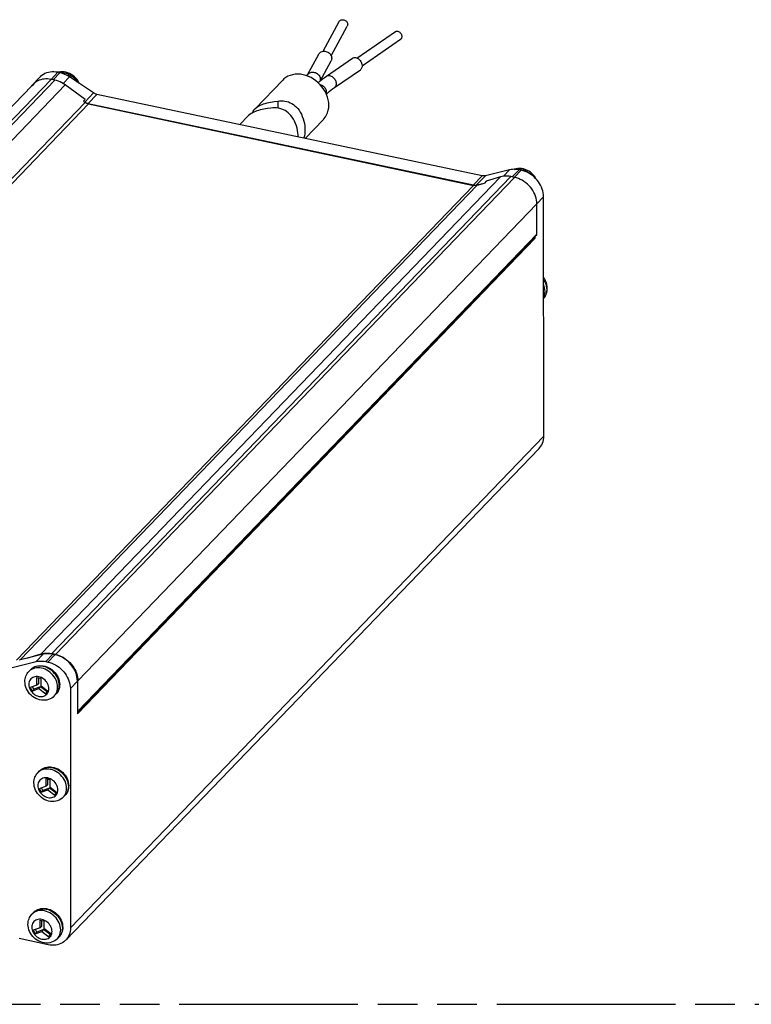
# Model space of a CAD drawing. Header units: millimetres. Extents: x 0 to 210, y 0 to 297.
# Tile 8 of 10: x 104 to 140, y 208 to 256. Entities that reach past the tile are written whole.
import ezdxf

# ---------------------------------------------------------------- set-up
doc = ezdxf.new("R2010")
doc.units = ezdxf.units.MM
doc.header["$LTSCALE"] = 19.36
doc.linetypes.add('PHANTOM', pattern=[0.8, 0.45, -0.05, 0.1, -0.05, 0.1, -0.05])
doc.layers.get('0').update_dxf_attribs({"linetype": 'CONTINUOUS'})
doc.layers.add('DEFAULT_3', color=7, linetype='PHANTOM')

msp = doc.modelspace()

# ---------------------------------------------------------------- linework, layer by layer
at = {"color": 7, "linetype": 'Continuous'}
for p, q in [((119.091473, 254.133936), (119.877372, 255.578733)), ((119.48836, 253.917636), (120.274431, 255.362752)), ((120.743704, 253.801906), (122.620788, 255.092258)), ((121.000004, 253.429597), (122.876839, 254.719778)), ((118.332255, 252.976763), (118.887548, 253.997616)), ((118.945316, 252.680728), (119.484894, 253.672689)), ((119.260636, 252.920748), (120.527102, 253.791347)), ((106.203696, 253.120037), (106.154411, 253.106574)), ((106.261136, 253.084123), (106.15667, 253.106194)), ((106.287916, 253.132944), (106.203696, 253.120037)), ((118.306945, 252.932985), (118.332255, 252.976763)), ((119.645847, 252.36038), (120.912313, 253.230978)), ((82.603529, 229.316098), (104.883166, 252.44805)), ((104.864935, 252.434188), (104.904099, 252.472078)), ((104.880634, 252.450489), (105.293041, 252.878673)), ((104.883187, 252.44803), (104.893702, 252.458726)), ((104.893702, 252.458726), (104.963889, 252.520918)), ((104.904099, 252.472078), (104.963889, 252.520918)), ((104.963889, 252.520918), (105.046217, 252.606395)), ((106.005438, 252.723824), (105.829179, 252.761064)), ((107.493224, 251.784667), (106.518023, 252.491935)), ((107.905009, 252.09928), (106.726449, 252.885111)), ((117.125285, 252.726599), (115.775519, 251.325197)), ((118.854857, 252.601716), (118.866028, 252.612093)), ((118.866028, 252.612093), (118.957959, 252.691672)), ((104.823721, 252.386332), (104.84985, 252.418076)), ((104.84985, 252.418076), (104.864935, 252.434188)), ((126.854665, 248.062093), (108.060103, 252.032947)), ((107.493224, 251.784667), (107.410896, 251.69919)), ((107.410896, 251.69919), (107.4898, 251.641965)), ((107.632826, 251.588288), (126.427389, 247.617434)), ((107.660661, 251.564668), (126.435245, 247.598036)), ((116.708864, 251.679595), (116.8836, 251.706101)), ((116.554288, 251.36419), (116.379552, 251.337685)), ((115.446206, 250.983287), (115.037372, 250.558812)), ((119.113179, 250.811951), (118.221436, 249.886094)), ((128.187411, 248.350882), (127.00974, 248.062904)), ((128.758146, 248.331028), (128.652666, 248.353314)), ((126.582443, 247.61824), (126.962499, 247.711149)), ((126.606058, 247.603144), (126.962499, 247.711149)), ((127.044827, 247.796626), (126.962499, 247.711149)), ((127.741861, 248.007832), (127.044827, 247.796626)), ((128.430561, 247.985918), (128.254302, 248.023157)), ((129.525657, 245.210883), (129.524794, 246.694871)), ((129.859095, 235.380096), (129.852308, 247.040064)), ((129.425174, 245.00559), (107.114249, 221.841152)), ((107.117116, 221.920873), (129.51037, 245.170789)), ((129.363756, 245.018567), (129.425174, 245.00559)), ((129.425083, 245.082473), (129.425128, 245.0056)), ((106.545018, 210.810826), (129.629828, 234.778754)), ((105.449453, 224.74176), (104.271518, 224.453802)), ((104.651574, 224.54671), (105.348607, 224.757916)), ((106.037308, 224.736002), (105.861049, 224.773241)), ((106.019115, 224.722106), (105.914649, 224.744177)), ((103.92574, 224.094796), (105.103675, 224.382754)), ((105.568871, 224.385171), (105.673337, 224.3631)), ((104.744206, 223.9014), (104.826534, 223.986878)), ((105.140733, 223.238296), (104.806201, 223.121733)), ((105.140515, 223.612827), (105.322784, 223.574318)), ((105.140733, 223.238296), (105.140515, 223.612827)), ((105.223061, 223.323774), (105.140733, 223.238296)), ((105.223061, 223.323774), (105.222903, 223.59542)), ((105.322784, 223.574318), (105.323002, 223.199787)), ((105.657753, 222.94182), (105.323002, 223.199787)), ((107.113277, 223.431142), (107.114249, 221.841152)), ((107.132404, 221.960967), (107.13154, 223.444955)), ((104.806201, 223.121733), (104.897424, 222.949482)), ((104.897424, 222.949482), (105.231957, 223.066045)), ((104.979752, 223.03496), (104.897424, 222.949482)), ((104.979752, 223.03496), (104.91392, 223.159266)), ((105.314285, 223.151523), (104.979752, 223.03496)), ((105.314285, 223.151523), (105.231957, 223.066045)), ((105.231957, 223.066045), (105.566707, 222.808078)), ((105.631169, 222.907324), (105.314285, 223.151523)), ((105.566707, 222.808078), (105.657753, 222.94182)), ((105.983039, 222.708214), (106.065367, 222.793691)), ((106.767499, 223.072136), (106.774285, 211.412168)), ((107.117111, 221.920879), (107.114158, 221.918035)), ((105.184177, 218.967881), (105.266505, 219.053358)), ((105.580486, 218.679307), (105.762755, 218.640798)), ((105.580704, 218.304777), (105.580486, 218.679307)), ((105.663032, 218.390254), (105.580704, 218.304777)), ((105.663032, 218.390254), (105.662874, 218.6619)), ((105.762755, 218.640798), (105.762973, 218.266268)), ((105.580704, 218.304777), (105.246171, 218.188214)), ((105.246171, 218.188214), (105.337395, 218.015962)), ((105.337395, 218.015962), (105.671927, 218.132526)), ((105.419723, 218.10144), (105.337395, 218.015962)), ((105.419723, 218.10144), (105.35389, 218.225747)), ((105.754255, 218.218003), (105.419723, 218.10144)), ((105.754255, 218.218003), (105.671927, 218.132526)), ((105.671927, 218.132526), (106.006678, 217.874558)), ((106.07114, 217.973804), (105.754255, 218.218003)), ((106.097723, 218.0083), (105.762973, 218.266268)), ((106.006678, 217.874558), (106.097723, 218.0083)), ((106.423009, 217.774694), (106.505337, 217.860172)), ((104.894722, 212.069467), (104.97705, 212.154945)), ((105.291031, 211.780893), (105.4733, 211.742384)), ((105.291249, 211.406363), (105.291031, 211.780893)), ((105.373577, 211.491841), (105.373419, 211.763487)), ((105.4733, 211.742384), (105.473518, 211.367854)), ((105.291249, 211.406363), (104.956716, 211.2898)), ((104.956716, 211.2898), (105.04794, 211.117549)), ((105.04794, 211.117549), (105.382472, 211.234112)), ((105.130268, 211.203026), (105.04794, 211.117549)), ((105.130268, 211.203026), (105.064435, 211.327333)), ((105.4648, 211.31959), (105.130268, 211.203026)), ((105.373577, 211.491841), (105.291249, 211.406363)), ((105.4648, 211.31959), (105.382472, 211.234112)), ((105.382472, 211.234112), (105.717223, 210.976145)), ((105.781685, 211.075391), (105.4648, 211.31959)), ((105.808268, 211.109887), (105.473518, 211.367854)), ((105.681357, 210.583285), (104.268267, 210.881838)), ((105.717223, 210.976145), (105.808268, 211.109887)), ((106.133554, 210.876281), (106.215882, 210.961758))]:
    msp.add_line(p, q, dxfattribs=at)
at = {"color": 9, "linetype": 'Continuous'}
for p, q in [((105.826625, 252.763523), (106.15667, 253.106194)), ((105.930527, 252.739651), (106.261136, 253.084123)), ((106.196466, 253.097786), (106.208151, 253.10001)), ((106.208151, 253.10001), (106.292591, 253.105752)), ((105.829179, 252.761064), (83.435925, 229.511148)), ((83.612185, 229.473908), (106.005438, 252.723824)), ((106.518023, 252.491935), (84.12477, 229.242019)), ((106.414413, 252.559764), (106.726449, 252.885111)), ((107.477562, 251.654356), (107.905009, 252.09928)), ((107.632826, 251.588288), (108.060103, 252.032947)), ((85.178875, 228.477527), (107.4898, 251.641965)), ((107.660661, 251.564668), (85.363932, 228.414969)), ((116.8836, 251.706101), (116.883798, 251.366126)), ((127.887212, 248.038584), (128.187411, 248.350882)), ((128.322058, 248.008842), (128.652666, 248.353314)), ((128.428066, 247.988321), (128.758146, 248.331028)), ((128.60252, 248.395153), (128.689159, 248.391119)), ((128.689159, 248.391119), (128.776906, 248.37736)), ((105.348607, 224.757916), (127.741861, 248.007832)), ((128.254302, 248.023157), (105.861049, 224.773241)), ((106.037308, 224.736002), (128.430561, 247.985918)), ((126.427389, 247.617434), (126.854665, 248.062093)), ((126.582293, 247.618581), (127.00974, 248.062904)), ((104.139165, 224.449011), (126.435245, 247.598036)), ((126.606058, 247.603144), (104.321423, 224.466001)), ((129.524794, 246.694871), (107.13154, 223.444955)), ((129.524571, 246.69973), (129.852355, 247.040054)), ((107.132404, 221.960967), (129.525657, 245.210883)), ((129.996535, 242.60168), (130.00152, 242.515526)), ((106.774332, 211.412159), (129.859141, 235.380087)), ((105.103675, 224.382754), (105.449453, 224.74176)), ((105.568871, 224.385171), (105.914649, 224.744177)), ((105.673337, 224.3631), (106.019115, 224.722106)), ((104.750616, 223.907947), (104.744206, 223.9014)), ((106.127632, 223.312405), (106.103255, 223.399402)), ((106.767545, 223.072126), (107.113324, 223.431132)), ((105.983039, 222.708214), (106.027457, 222.760398)), ((106.027457, 222.760398), (106.069934, 222.825972)), ((105.190586, 218.974427), (105.184177, 218.967881)), ((106.567603, 218.378885), (106.543225, 218.465883)), ((106.664701, 218.377269), (106.669679, 218.291175)), ((106.467427, 217.826878), (106.509904, 217.892453)), ((106.423009, 217.774694), (106.467427, 217.826878)), ((104.901131, 212.076013), (104.894722, 212.069467)), ((106.278148, 211.480471), (106.25377, 211.567469)), ((106.375246, 211.478855), (106.380224, 211.392762)), ((106.133554, 210.876281), (106.177972, 210.928464)), ((106.177972, 210.928464), (106.220449, 210.994039))]:
    msp.add_line(p, q, dxfattribs=at)
at = {"color": 7, "linetype": 'Continuous'}
for points in [[(119.877412, 255.578711), (119.880772, 255.584586), (119.898667, 255.609183), (119.921005, 255.63031), (119.947088, 255.647578), (119.976401, 255.660413), (120.008119, 255.668663), (120.041537, 255.671951), (120.075785, 255.670374), (120.110036, 255.663792), (120.143462, 255.652544), (120.175195, 255.636737), (120.204526, 255.616917), (120.230633, 255.593433), (120.253, 255.566982), (120.270926, 255.538119), (120.284137, 255.507627), (120.292062, 255.476595), (120.294891, 255.444661)], [(120.294891, 255.444661), (120.292099, 255.413396), (120.284209, 255.384248), (120.274391, 255.362774)], [(122.620815, 255.092219), (122.638991, 255.102572), (122.663978, 255.110915), (122.691016, 255.114305), (122.719502, 255.112473), (122.748697, 255.10565), (122.777895, 255.093822), (122.80639, 255.077454), (122.833442, 255.056787), (122.858448, 255.032476), (122.880705, 255.004994), (122.899773, 254.97512), (122.915057, 254.943513), (122.926321, 254.910999), (122.93308, 254.878756), (122.935494, 254.846391)], [(122.935494, 254.846391), (122.933116, 254.815557), (122.926393, 254.78762), (122.915162, 254.762292), (122.899909, 254.740438), (122.880869, 254.722736), (122.876812, 254.719817)], [(118.887594, 253.997591), (118.908973, 254.030533), (118.937161, 254.061447), (118.970343, 254.087823), (119.007986, 254.108978), (119.049202, 254.124643), (119.09325, 254.134326), (119.139162, 254.138011), (119.186047, 254.135437), (119.232934, 254.126842), (119.278857, 254.11222), (119.322922, 254.092043), (119.364163, 254.066558), (119.401835, 254.036432), (119.435053, 254.002148), (119.463281, 253.964515), (119.485784, 253.924209), (119.502281, 253.882117), (119.512178, 253.839491), (119.515675, 253.795915)], [(119.515675, 253.795915), (119.512229, 253.753165), (119.502379, 253.712891), (119.484848, 253.672714)], [(120.52711, 253.791336), (120.53566, 253.796881), (120.567747, 253.812268), (120.602881, 253.821618), (120.640428, 253.824552), (120.679566, 253.821203), (120.719533, 253.811447), (120.759503, 253.79567), (120.798651, 253.774015), (120.836217, 253.747089), (120.871374, 253.715288), (120.903491, 253.679394), (120.93181, 253.640024), (120.955876, 253.59807), (120.975063, 253.55432), (120.989129, 253.509705), (120.99757, 253.465567), (121.000554, 253.421458)], [(121.000554, 253.421458), (120.99762, 253.37924), (120.989227, 253.340479), (120.975208, 253.304835), (120.956065, 253.273327), (120.932039, 253.246735), (120.912306, 253.230989)], [(106.15667, 253.106194), (106.060823, 253.122335), (105.966484, 253.130223), (105.873309, 253.129835), (105.78233, 253.121241), (105.694261, 253.104428), (105.609722, 253.07962), (105.52939, 253.046926), (105.453816, 253.006679), (105.383619, 252.959103), (105.319263, 252.904635), (105.29305, 252.878663)], [(106.726449, 252.885111), (106.652562, 252.931209), (106.576984, 252.972231), (106.499506, 253.008267), (106.420758, 253.039048), (106.341371, 253.064303), (106.261136, 253.084123)], [(107.204659, 252.566254), (107.197931, 252.582965), (107.152868, 252.668172), (107.099046, 252.748921), (107.037392, 252.824004), (106.968695, 252.892633), (106.893825, 252.954033), (106.81385, 253.007406), (106.729916, 253.052086), (106.64304, 253.08763), (106.554334, 253.113663), (106.464843, 253.129954), (106.375552, 253.136379), (106.287916, 253.132944)], [(119.37689, 251.503561), (119.369777, 251.633211), (119.349248, 251.762863), (119.315101, 251.893176), (119.267941, 252.022173), (119.20797, 252.14863), (119.136194, 252.270947), (119.053415, 252.387395), (118.960452, 252.497136), (118.857844, 252.599204), (118.747233, 252.692259), (118.630138, 252.774776), (118.507472, 252.846348), (118.379988, 252.906295), (118.249682, 252.953908), (118.118509, 252.988258), (117.987344, 253.009332), (117.857067, 253.016772), (117.729628, 253.010683), (117.60702, 252.990932), (117.489998, 252.957881), (117.37948, 252.911554), (117.276975, 252.852831), (117.184114, 252.782349), (117.125287, 252.726598)], [(118.957959, 252.691672), (119.054469, 252.769702), (119.155376, 252.846062), (119.260636, 252.920748)], [(105.829179, 252.761064), (105.741486, 252.776154), (105.654974, 252.784335), (105.569381, 252.785594), (105.485491, 252.779969), (105.403837, 252.767445), (105.324912, 252.748173), (105.249241, 252.72222), (105.177262, 252.689815), (105.109664, 252.651238), (105.046217, 252.606395)], [(106.518023, 252.491935), (106.437588, 252.546265), (106.354849, 252.59446), (106.269522, 252.63665), (106.182463, 252.672446), (106.094531, 252.701461), (106.005438, 252.723824)], [(108.060103, 252.032947), (108.033359, 252.039553), (108.006899, 252.047971), (107.980651, 252.05823), (107.954827, 252.070242), (107.929636, 252.083915), (107.905009, 252.09928)], [(119.256312, 252.046696), (119.321531, 252.107195), (119.395935, 252.171495), (119.474797, 252.235166), (119.558128, 252.298164), (119.645847, 252.36038)], [(107.47688, 251.653287), (107.50203, 251.63876), (107.527536, 251.62559), (107.553416, 251.61366), (107.579615, 251.603314), (107.606079, 251.594895), (107.632826, 251.588288)], [(107.660661, 251.564668), (107.630963, 251.572123), (107.601651, 251.581795), (107.572633, 251.593726), (107.544192, 251.607789), (107.516613, 251.623854), (107.4898, 251.641965)], [(115.775481, 251.325158), (115.786614, 251.336463), (115.845678, 251.389142), (115.909124, 251.435179), (115.976101, 251.475278), (116.046415, 251.510368), (116.119969, 251.541214), (116.196677, 251.568433), (116.276928, 251.592652), (116.359869, 251.614054), (116.444963, 251.633033), (116.531768, 251.649984), (116.620152, 251.665421), (116.708864, 251.679595)], [(116.8836, 251.706101), (116.970431, 251.716183), (117.058154, 251.71972), (117.146876, 251.716208), (117.235309, 251.705298), (117.322187, 251.686772), (117.407343, 251.66051), (117.490303, 251.626401), (117.570518, 251.584547), (117.64711, 251.535305), (117.720504, 251.478267), (117.790627, 251.413209), (117.857446, 251.339652), (117.920811, 251.256842), (117.979904, 251.165192), (118.034137, 251.064184), (118.081984, 250.956497), (118.122358, 250.84461), (118.155117, 250.730208), (118.180356, 250.61502), (118.197699, 250.502007), (118.207734, 250.394745), (118.210915, 250.292982)], [(119.113177, 250.811952), (119.137018, 250.837694), (119.208666, 250.929698), (119.268503, 251.030834), (119.31553, 251.13994), (119.349541, 251.255867), (119.369926, 251.376881), (119.37689, 251.503561)], [(116.379552, 251.337685), (116.290839, 251.32351), (116.202455, 251.308074), (116.115651, 251.291123), (116.030557, 251.272144), (115.947616, 251.250741), (115.867364, 251.226522), (115.790656, 251.199304), (115.717103, 251.168458), (115.646789, 251.133368), (115.579811, 251.093268), (115.516366, 251.047231), (115.457301, 250.994553), (115.446169, 250.983248)], [(115.643836, 251.1316), (115.644912, 251.134288), (115.684964, 251.208584), (115.732548, 251.276204), (115.775481, 251.325158)], [(117.881388, 249.957938), (117.878422, 250.052835), (117.868387, 250.160096), (117.851043, 250.27311), (117.825805, 250.388298), (117.793046, 250.502699), (117.752672, 250.614586), (117.704825, 250.722273), (117.650591, 250.823281), (117.591498, 250.914932), (117.528134, 250.997742), (117.461315, 251.071299), (117.391191, 251.136357), (117.317797, 251.193395), (117.241206, 251.242636), (117.16099, 251.28449), (117.07803, 251.318599), (116.992874, 251.344861), (116.905997, 251.363388), (116.817563, 251.374297), (116.728841, 251.377809), (116.641119, 251.374272), (116.554288, 251.36419)], [(118.210915, 250.292982), (118.207886, 250.195892), (118.198088, 250.100909), (118.181036, 250.008524), (118.156124, 249.920892), (118.148371, 249.90153)], [(128.652666, 248.353314), (128.572423, 248.367399), (128.493035, 248.375686), (128.414293, 248.378176), (128.336828, 248.37487), (128.261271, 248.365772), (128.187411, 248.350882)], [(128.597846, 248.422345), (128.513625, 248.409438), (128.432882, 248.387382), (128.409561, 248.377974)], [(129.494097, 247.898391), (129.462797, 247.957573), (129.408976, 248.038322), (129.347322, 248.113405), (129.278625, 248.182034), (129.203755, 248.243434), (129.123779, 248.296806), (129.039845, 248.341487), (128.95297, 248.377031), (128.864264, 248.403064), (128.774773, 248.419354), (128.685482, 248.425779), (128.597846, 248.422345)], [(129.852308, 247.040064), (129.848014, 247.133862), (129.835534, 247.227933), (129.814769, 247.322631), (129.786016, 247.416892), (129.749418, 247.509996), (129.705342, 247.601262), (129.654049, 247.689978), (129.596002, 247.775516), (129.531568, 247.857195), (129.461298, 247.934449), (129.385659, 248.006645), (129.30527, 248.073297), (129.220681, 248.133839), (129.132569, 248.187877), (129.041557, 248.234922), (128.948356, 248.274688), (128.854001, 248.306667), (128.758146, 248.331028)], [(127.00974, 248.062904), (126.985121, 248.057941), (126.959937, 248.054908), (126.934117, 248.053806), (126.907872, 248.054636), (126.881411, 248.057399), (126.854665, 248.062093)], [(128.254302, 248.023157), (128.165213, 248.03844), (128.077293, 248.046578), (127.990254, 248.047565), (127.904955, 248.041425), (127.822253, 248.028183), (127.741861, 248.007832)], [(129.524794, 246.694871), (129.520499, 246.788675), (129.508018, 246.882752), (129.487251, 246.977456), (129.458497, 247.071723), (129.421896, 247.164833), (129.377818, 247.256105), (129.326521, 247.344827), (129.26847, 247.43037), (129.204032, 247.512055), (129.133758, 247.589313), (129.058114, 247.661514), (128.97772, 247.72817), (128.893125, 247.788716), (128.805008, 247.842757), (128.71399, 247.889806), (128.620783, 247.929574), (128.526422, 247.961555), (128.430561, 247.985918)], [(126.427389, 247.617434), (126.454131, 247.61274), (126.480588, 247.609978), (126.50683, 247.609147), (126.532647, 247.610248), (126.557828, 247.613279), (126.582443, 247.61824)], [(126.606058, 247.603144), (126.57926, 247.596361), (126.551692, 247.591947), (126.523261, 247.5899), (126.494249, 247.590229), (126.464942, 247.592942), (126.435245, 247.598036)], [(129.510364, 245.170795), (129.512827, 245.173539), (129.517318, 245.179795), (129.520904, 245.186756), (129.523519, 245.19431), (129.525096, 245.202339), (129.525657, 245.210883)], [(130.029889, 242.577327), (130.024777, 242.666801), (130.009486, 242.757011), (129.983872, 242.847285), (129.94824, 242.935791), (129.903177, 243.020997), (129.854605, 243.093869)], [(129.855181, 242.105138), (129.880177, 242.133763), (129.91843, 242.187326), (129.951505, 242.244744), (129.979138, 242.305716), (130.00106, 242.369929), (130.016977, 242.436902), (130.026655, 242.506215), (130.029889, 242.577327)], [(129.629811, 234.77877), (129.661536, 234.8138), (129.71274, 234.880861), (129.756722, 234.953523), (129.793221, 235.031184), (129.821873, 235.113318), (129.842534, 235.199265), (129.854908, 235.288087), (129.859095, 235.380096)], [(105.348607, 224.757916), (105.428999, 224.778267), (105.511702, 224.791509), (105.597001, 224.797649), (105.684039, 224.796663), (105.77196, 224.788524), (105.861049, 224.773241)], [(105.914649, 224.744177), (105.834414, 224.758261), (105.755037, 224.766549), (105.676308, 224.76904), (105.598856, 224.765738), (105.523308, 224.756645), (105.449453, 224.74176)], [(107.113277, 223.431142), (107.107862, 223.536657), (107.092144, 223.642362), (107.065974, 223.748767), (107.0298, 223.854344), (106.983828, 223.958057), (106.928639, 224.058941), (106.864633, 224.155977), (106.792549, 224.248291), (106.712968, 224.334921), (106.62676, 224.415117), (106.534663, 224.488011), (106.437643, 224.553009), (106.33657, 224.609366), (106.232467, 224.656666), (106.126813, 224.694163), (106.019115, 224.722106)], [(106.037308, 224.736002), (106.133166, 224.71164), (106.227525, 224.67966), (106.32073, 224.639893), (106.411746, 224.592846), (106.499863, 224.538806), (106.584457, 224.478262), (106.664851, 224.411607), (106.740496, 224.339407), (106.81077, 224.262149), (106.875209, 224.180465), (106.933261, 224.094922), (106.984559, 224.006199), (107.028639, 223.914927), (107.06524, 223.821815), (107.093996, 223.727547), (107.114764, 223.632841), (107.127245, 223.538762), (107.13154, 223.444955)], [(104.826534, 223.986878), (104.885177, 224.040518), (104.950916, 224.086879), (105.023056, 224.125177), (105.10067, 224.15469), (105.1827, 224.174873), (105.26839, 224.185403), (105.357159, 224.185968), (105.447378, 224.176354), (105.537592, 224.156669), (105.626611, 224.127192), (105.71317, 224.088402), (105.796243, 224.040833), (105.874795, 223.985146), (105.947875, 223.922081), (106.014594, 223.852457), (106.07413, 223.777183), (106.125752, 223.697235), (106.168851, 223.6136), (106.202918, 223.527299), (106.227541, 223.439417), (106.242423, 223.351129), (106.247439, 223.263321)], [(105.103675, 224.382754), (105.177527, 224.397638), (105.253075, 224.406731), (105.33053, 224.410033), (105.409262, 224.407542), (105.488639, 224.399255), (105.568871, 224.385171)], [(105.673337, 224.3631), (105.769188, 224.33874), (105.863541, 224.306762), (105.95674, 224.266997), (106.047751, 224.219953), (106.135862, 224.165917), (106.22045, 224.105376), (106.300839, 224.038726), (106.376479, 223.966531), (106.446749, 223.889278), (106.511184, 223.807599), (106.569232, 223.722061), (106.620527, 223.633344), (106.664604, 223.542077), (106.701203, 223.448972), (106.729957, 223.35471), (106.750723, 223.26001), (106.763204, 223.165937), (106.767499, 223.072136)], [(104.551496, 223.408596), (104.554723, 223.479634), (104.564374, 223.548839), (104.580223, 223.615645), (104.602057, 223.679728), (104.629624, 223.740682), (104.662684, 223.798176), (104.701015, 223.851917), (104.744206, 223.9014)], [(105.983039, 222.708214), (105.923577, 222.653498), (105.857071, 222.605726), (105.784209, 222.565757), (105.705916, 222.534378), (105.623341, 222.512216), (105.536994, 222.499587), (105.447056, 222.496905), (105.355573, 222.504568), (105.264264, 222.522494), (105.174266, 222.55042), (105.086804, 222.587901), (105.002969, 222.634386), (104.923803, 222.68921), (104.850292, 222.751595), (104.783342, 222.820674), (104.723754, 222.895509), (104.672252, 222.97506), (104.629363, 223.058377), (104.59555, 223.144436), (104.57116, 223.23221), (104.556449, 223.320525), (104.551496, 223.408596)], [(106.247439, 223.263321), (106.244416, 223.195404), (106.235356, 223.129302), (106.220432, 223.065497), (106.199832, 223.004357), (106.173792, 222.946297), (106.142532, 222.891618), (106.106271, 222.840608), (106.065367, 222.793691)], [(107.132404, 221.960967), (107.131843, 221.952422), (107.130266, 221.944393), (107.12765, 221.93684), (107.124064, 221.929878), (107.119574, 221.923623), (107.117111, 221.920879)], [(104.991466, 218.475076), (104.994693, 218.546115), (105.004344, 218.615319), (105.020194, 218.682126), (105.042027, 218.746208), (105.069594, 218.807162), (105.102654, 218.864657), (105.140985, 218.918397), (105.184177, 218.967881)], [(105.266505, 219.053358), (105.325148, 219.106998), (105.390887, 219.15336), (105.463026, 219.191657), (105.54064, 219.22117), (105.622671, 219.241354), (105.708361, 219.251883), (105.797129, 219.252449), (105.887349, 219.242835), (105.977562, 219.223149), (106.066581, 219.193673), (106.15314, 219.154882), (106.236213, 219.107313), (106.314766, 219.051626), (106.387846, 218.988561), (106.454565, 218.918937), (106.514101, 218.843663), (106.565722, 218.763715), (106.608821, 218.68008), (106.642889, 218.593779), (106.667511, 218.505897), (106.682393, 218.41761), (106.687409, 218.329801)], [(106.423009, 217.774694), (106.363547, 217.719979), (106.297042, 217.672207), (106.224179, 217.632237), (106.145886, 217.600858), (106.063311, 217.578696), (105.976965, 217.566067), (105.887027, 217.563385), (105.795543, 217.571048), (105.704235, 217.588975), (105.614237, 217.6169), (105.526775, 217.654381), (105.44294, 217.700866), (105.363773, 217.75569), (105.290263, 217.818076), (105.223312, 217.887154), (105.163724, 217.961989), (105.112223, 218.041541), (105.069334, 218.124857), (105.03552, 218.210916), (105.011131, 218.298691), (104.99642, 218.387005), (104.991466, 218.475076)], [(106.687409, 218.329801), (106.684387, 218.261885), (106.675327, 218.195783), (106.660403, 218.131977), (106.639803, 218.070838), (106.613762, 218.012777), (106.582503, 217.958098), (106.546242, 217.907088), (106.505337, 217.860172)], [(104.97705, 212.154945), (105.035693, 212.208584), (105.101432, 212.254946), (105.173571, 212.293243), (105.251185, 212.322757), (105.333216, 212.34294), (105.418906, 212.35347), (105.507674, 212.354035), (105.597894, 212.344421), (105.688107, 212.324736), (105.777126, 212.295259), (105.863685, 212.256468), (105.946758, 212.208899), (106.025311, 212.153213), (106.098391, 212.090147), (106.16511, 212.020523), (106.224646, 211.94525), (106.276267, 211.865301), (106.319366, 211.781667), (106.353434, 211.695365), (106.378056, 211.607484), (106.392938, 211.519196), (106.397954, 211.431387)], [(104.702011, 211.576663), (104.705238, 211.647701), (104.714889, 211.716905), (104.730739, 211.783712), (104.752572, 211.847795), (104.780139, 211.908749), (104.813199, 211.966243), (104.85153, 212.019984), (104.894722, 212.069467)], [(106.133554, 210.876281), (106.074092, 210.821565), (106.007587, 210.773793), (105.934724, 210.733823), (105.856431, 210.702445), (105.773856, 210.680282), (105.68751, 210.667654), (105.597572, 210.664971), (105.506088, 210.672635), (105.41478, 210.690561), (105.324782, 210.718486), (105.23732, 210.755968), (105.153485, 210.802453), (105.074318, 210.857277), (105.000808, 210.919662), (104.933857, 210.988741), (104.874269, 211.063576), (104.822768, 211.143127), (104.779879, 211.226444), (104.746065, 211.312503), (104.721676, 211.400277), (104.706965, 211.488592), (104.702011, 211.576663)], [(106.397954, 211.431387), (106.394932, 211.363471), (106.385872, 211.297369), (106.370948, 211.233564), (106.350348, 211.172424), (106.324307, 211.114363), (106.293048, 211.059684), (106.256787, 211.008674), (106.215882, 210.961758)], [(106.774285, 211.412168), (106.770099, 211.320162), (106.757725, 211.231342), (106.737065, 211.145396), (106.708415, 211.063263), (106.671916, 210.985603), (106.627936, 210.912941), (106.576733, 210.845879), (106.545002, 210.810842)], [(106.545002, 210.810842), (106.518771, 210.784852), (106.454417, 210.730383), (106.38422, 210.682806), (106.308646, 210.642558), (106.228315, 210.609862), (106.143775, 210.585053), (106.055704, 210.568239), (105.964725, 210.559644), (105.871547, 210.559256), (105.777206, 210.567144), (105.681357, 210.583285)]]:
    msp.add_lwpolyline(points, dxfattribs=at)
at = {"color": 9, "linetype": 'Continuous'}
for points in [[(106.292591, 253.105752), (106.379229, 253.101718), (106.466976, 253.087959), (106.55473, 253.064647), (106.641386, 253.032075), (106.725855, 252.990653)], [(106.725855, 252.990653), (106.807074, 252.940902), (106.884024, 252.883447), (106.955734, 252.819011), (107.021303, 252.748407), (107.079908, 252.672519), (107.105302, 252.632502)], [(118.332255, 252.976763), (118.353679, 253.00968), (118.381829, 253.040629), (118.415049, 253.06697), (118.452665, 253.088168), (118.493909, 253.10379), (118.537942, 253.11352), (118.583869, 253.117158), (118.630753, 253.114631), (118.677641, 253.10599), (118.723578, 253.091411), (118.767629, 253.07119), (118.808897, 253.045741), (118.846542, 253.015579), (118.879798, 252.981321), (118.907987, 252.943662), (118.930537, 252.90337), (118.946987, 252.861264), (118.957003, 252.818203), (118.960381, 252.775062)], [(119.260636, 252.920748), (119.269194, 252.926283), (119.301257, 252.941716), (119.336415, 252.951019), (119.37395, 252.954002), (119.4131, 252.950604), (119.453067, 252.940895), (119.493037, 252.925072), (119.532198, 252.903457), (119.569751, 252.87649), (119.604932, 252.844721), (119.637025, 252.808795), (119.665377, 252.769445), (119.689411, 252.727471), (119.708636, 252.683728), (119.722663, 252.639106), (119.731205, 252.594514), (119.734088, 252.55086)], [(118.960381, 252.775062), (118.957053, 252.73272), (118.947085, 252.692038), (118.940264, 252.676355)], [(118.945621, 252.51189), (118.98521, 252.500781), (119.028415, 252.482546), (119.069846, 252.458819), (119.10866, 252.430085), (119.144067, 252.396928), (119.175346, 252.360023), (119.20186, 252.320122), (119.223069, 252.278036), (119.238542, 252.234623), (119.247964, 252.190766), (119.251143, 252.147358)], [(119.734088, 252.55086), (119.731255, 252.509031), (119.722761, 252.46988), (119.708782, 252.434204), (119.6896, 252.402729), (119.665606, 252.376095), (119.645847, 252.36038)], [(119.251143, 252.147358), (119.248014, 252.105283), (119.241557, 252.077807)], [(128.452664, 248.376963), (128.518081, 248.38941), (128.60252, 248.395153)], [(128.776906, 248.37736), (128.86466, 248.354047), (128.951316, 248.321476), (129.035785, 248.280054), (129.117004, 248.230303), (129.193953, 248.172848), (129.265664, 248.108412), (129.284409, 248.088228)], [(129.854667, 242.986814), (129.881126, 242.94512), (129.923689, 242.861578), (129.957367, 242.775791), (129.981752, 242.688804), (129.996535, 242.60168)], [(129.919191, 242.430049), (129.914207, 242.516203), (129.899423, 242.603328), (129.875039, 242.690314), (129.85481, 242.741843)], [(129.855157, 242.145386), (129.875358, 242.188447), (129.89964, 242.265165), (129.914313, 242.346037), (129.919191, 242.430049)], [(130.00152, 242.515526), (129.996641, 242.431515), (129.981969, 242.350642), (129.957686, 242.273925), (129.924099, 242.202328), (129.88163, 242.136752), (129.85518, 242.105675)], [(106.229708, 223.224695), (106.224731, 223.310789), (106.209961, 223.397882), (106.185583, 223.48488), (106.151904, 223.570688), (106.109349, 223.654228), (106.058451, 223.734449), (105.999851, 223.810342), (105.934285, 223.880953), (105.862579, 223.945393), (105.785634, 224.002853), (105.704418, 224.052611), (105.619951, 224.094039), (105.533296, 224.126618), (105.445543, 224.149938), (105.357795, 224.163705), (105.271156, 224.167747), (105.186715, 224.162012), (105.105533, 224.146572), (105.028632, 224.121623), (104.956978, 224.087476), (104.891476, 224.044564), (104.832944, 223.993425), (104.826534, 223.986878)], [(104.87465, 224.001998), (104.809147, 223.959086), (104.750616, 223.907947)], [(106.103255, 223.399402), (106.069576, 223.485211), (106.02702, 223.568751), (105.976122, 223.648971), (105.917522, 223.724864), (105.851957, 223.795475), (105.780251, 223.859916), (105.703306, 223.917376), (105.622089, 223.967133), (105.537623, 224.008562), (105.450968, 224.041141), (105.363215, 224.06446), (105.275467, 224.078228), (105.188827, 224.082269), (105.104386, 224.076534), (105.023204, 224.061095), (104.946303, 224.036145), (104.87465, 224.001998)], [(105.724024, 223.064068), (105.719796, 223.127117), (105.707441, 223.190078), (105.686745, 223.253567), (105.658356, 223.315733), (105.622602, 223.375202), (105.580239, 223.431157), (105.531804, 223.482588), (105.478292, 223.528706), (105.420514, 223.568551), (105.359547, 223.601618), (105.296362, 223.627163), (105.232086, 223.64494), (105.167808, 223.654442), (105.104614, 223.655714), (105.043628, 223.648523), (104.985828, 223.633203)], [(104.985828, 223.633203), (104.932299, 223.609812), (104.883839, 223.578946), (104.841413, 223.540941), (104.805593, 223.496629), (104.777181, 223.446619), (104.756462, 223.391913), (104.744061, 223.333863), (104.739771, 223.272018)], [(104.739771, 223.272018), (104.743999, 223.208969), (104.756353, 223.146008), (104.77705, 223.082519), (104.805439, 223.020352), (104.841193, 222.960884), (104.883556, 222.904929), (104.93199, 222.853498), (104.985503, 222.80738), (105.043281, 222.767535), (105.104248, 222.734468), (105.167433, 222.708923), (105.231709, 222.691145), (105.295987, 222.681644), (105.359181, 222.680372), (105.420167, 222.687563), (105.477967, 222.702883), (105.531495, 222.726274), (105.579956, 222.75714), (105.622382, 222.795145), (105.658201, 222.839457), (105.686614, 222.889466), (105.707333, 222.944173), (105.719733, 223.002223), (105.724024, 223.064068)], [(106.065367, 222.793691), (106.109784, 222.845875), (106.152262, 222.911449), (106.185848, 222.983025), (106.210137, 223.059728), (106.224823, 223.140626), (106.229708, 223.224695)], [(106.14738, 223.139217), (106.142403, 223.225311), (106.127632, 223.312405)], [(106.069934, 222.825972), (106.10352, 222.897548), (106.127809, 222.974252), (106.142495, 223.055149), (106.14738, 223.139217)], [(105.31462, 219.068479), (105.249118, 219.025567), (105.190586, 218.974427)], [(105.266505, 219.053358), (105.272915, 219.059905), (105.331446, 219.111045), (105.396949, 219.153957), (105.468602, 219.188103), (105.545504, 219.213053), (105.626685, 219.228492), (105.711126, 219.234227), (105.797766, 219.230186), (105.885514, 219.216418), (105.973267, 219.193099), (106.059922, 219.16052), (106.144388, 219.119091), (106.225605, 219.069334), (106.30255, 219.011874), (106.374256, 218.947433), (106.439821, 218.876822), (106.498421, 218.800929), (106.549319, 218.720708), (106.591875, 218.637169), (106.625553, 218.55136), (106.649931, 218.464363), (106.664701, 218.377269)], [(106.543225, 218.465883), (106.509547, 218.551691), (106.466991, 218.635231), (106.416093, 218.715452), (106.357493, 218.791345), (106.291928, 218.861955), (106.220222, 218.926396), (106.143276, 218.983856), (106.06206, 219.033614), (105.977593, 219.075042), (105.890938, 219.107621), (105.803185, 219.130941), (105.715437, 219.144708), (105.628798, 219.148749), (105.544356, 219.143014), (105.463175, 219.127575), (105.386273, 219.102625), (105.31462, 219.068479)], [(105.425798, 218.699683), (105.37227, 218.676292), (105.323809, 218.645426), (105.281383, 218.607421), (105.245564, 218.563109), (105.217151, 218.5131), (105.196433, 218.458393), (105.184032, 218.400343), (105.179741, 218.338498)], [(106.163995, 218.130548), (106.159766, 218.193598), (106.147412, 218.256558), (106.126715, 218.320048), (106.098327, 218.382214), (106.062572, 218.441682), (106.02021, 218.497637), (105.971775, 218.549069), (105.918262, 218.595186), (105.860484, 218.635031), (105.799518, 218.668098), (105.736333, 218.693643), (105.672057, 218.711421), (105.607778, 218.720922), (105.544584, 218.722194), (105.483598, 218.715003), (105.425798, 218.699683)], [(106.587351, 218.205698), (106.582373, 218.291792), (106.567603, 218.378885)], [(105.179741, 218.338498), (105.18397, 218.275449), (105.196324, 218.212488), (105.217021, 218.148999), (105.245409, 218.086833), (105.281164, 218.027364), (105.323526, 217.971409), (105.371961, 217.919978), (105.425474, 217.873861), (105.483251, 217.834015), (105.544218, 217.800949), (105.607403, 217.775403), (105.671679, 217.757626), (105.735958, 217.748125), (105.799152, 217.746853), (105.860137, 217.754044), (105.917938, 217.769364), (105.971466, 217.792754), (106.019926, 217.823621), (106.062353, 217.861625), (106.098172, 217.905937), (106.126585, 217.955947), (106.147303, 218.010654), (106.159704, 218.068704), (106.163995, 218.130548)], [(106.669679, 218.291175), (106.664794, 218.207106), (106.650107, 218.126208), (106.625818, 218.049505), (106.592232, 217.97793), (106.549755, 217.912355), (106.505337, 217.860172)], [(106.509904, 217.892453), (106.543491, 217.964028), (106.567779, 218.040732), (106.582466, 218.121629), (106.587351, 218.205698)], [(105.025165, 212.170065), (104.959663, 212.127153), (104.901131, 212.076013)], [(104.97705, 212.154945), (104.98346, 212.161491), (105.041991, 212.212631), (105.107494, 212.255543), (105.179147, 212.289689), (105.256048, 212.314639), (105.33723, 212.330078), (105.421671, 212.335813), (105.508311, 212.331772), (105.596059, 212.318005), (105.683812, 212.294685), (105.770467, 212.262106), (105.854933, 212.220677), (105.93615, 212.17092), (106.013095, 212.11346), (106.084801, 212.049019), (106.150366, 211.978408), (106.208966, 211.902516), (106.259864, 211.822295), (106.30242, 211.738755), (106.336098, 211.652947), (106.360476, 211.565949), (106.375246, 211.478855)], [(106.25377, 211.567469), (106.220092, 211.653278), (106.177536, 211.736817), (106.126638, 211.817038), (106.068038, 211.892931), (106.002473, 211.963542), (105.930766, 212.027982), (105.853821, 212.085443), (105.772605, 212.1352), (105.688138, 212.176629), (105.601483, 212.209207), (105.51373, 212.232527), (105.425982, 212.246294), (105.339343, 212.250336), (105.254901, 212.244601), (105.17372, 212.229161), (105.096818, 212.204211), (105.025165, 212.170065)], [(105.136343, 211.801269), (105.082815, 211.777879), (105.034354, 211.747012), (104.991928, 211.709008), (104.956109, 211.664696), (104.927696, 211.614686), (104.906978, 211.559979), (104.894577, 211.501929), (104.890286, 211.440085)], [(105.87454, 211.232135), (105.870311, 211.295184), (105.857957, 211.358145), (105.83726, 211.421634), (105.808872, 211.4838), (105.773117, 211.543269), (105.730754, 211.599224), (105.68232, 211.650655), (105.628807, 211.696772), (105.571029, 211.736617), (105.510063, 211.769684), (105.446878, 211.795229), (105.382602, 211.813007), (105.318323, 211.822508), (105.255129, 211.82378), (105.194143, 211.816589), (105.136343, 211.801269)], [(104.890286, 211.440085), (104.894515, 211.377035), (104.906869, 211.314075), (104.927566, 211.250585), (104.955954, 211.188419), (104.991709, 211.128951), (105.034071, 211.072995), (105.082506, 211.021564), (105.136019, 210.975447), (105.193796, 210.935602), (105.254763, 210.902535), (105.317948, 210.87699), (105.382224, 210.859212), (105.446503, 210.849711), (105.509697, 210.848439), (105.570682, 210.85563), (105.628483, 210.87095), (105.682011, 210.894341), (105.730471, 210.925207), (105.772898, 210.963212), (105.808717, 211.007524), (105.83713, 211.057533), (105.857848, 211.11224), (105.870249, 211.17029), (105.87454, 211.232135)], [(106.380224, 211.392762), (106.375338, 211.308692), (106.360652, 211.227794), (106.336363, 211.151091), (106.302777, 211.079516), (106.2603, 211.013942), (106.215882, 210.961758)], [(106.220449, 210.994039), (106.254036, 211.065615), (106.278324, 211.142318), (106.29301, 211.223216), (106.297896, 211.307284)], [(106.297896, 211.307284), (106.292918, 211.393378), (106.278148, 211.480471)]]:
    msp.add_lwpolyline(points, dxfattribs=at)
at = {"layer": 'DEFAULT_3', "color": 91, "linetype": 'PHANTOM', "true_color": 0x80ff80}
msp.add_line((50.128636, 207.68), (150.128636, 207.68), dxfattribs=at)

doc.saveas('drawing.dxf')
